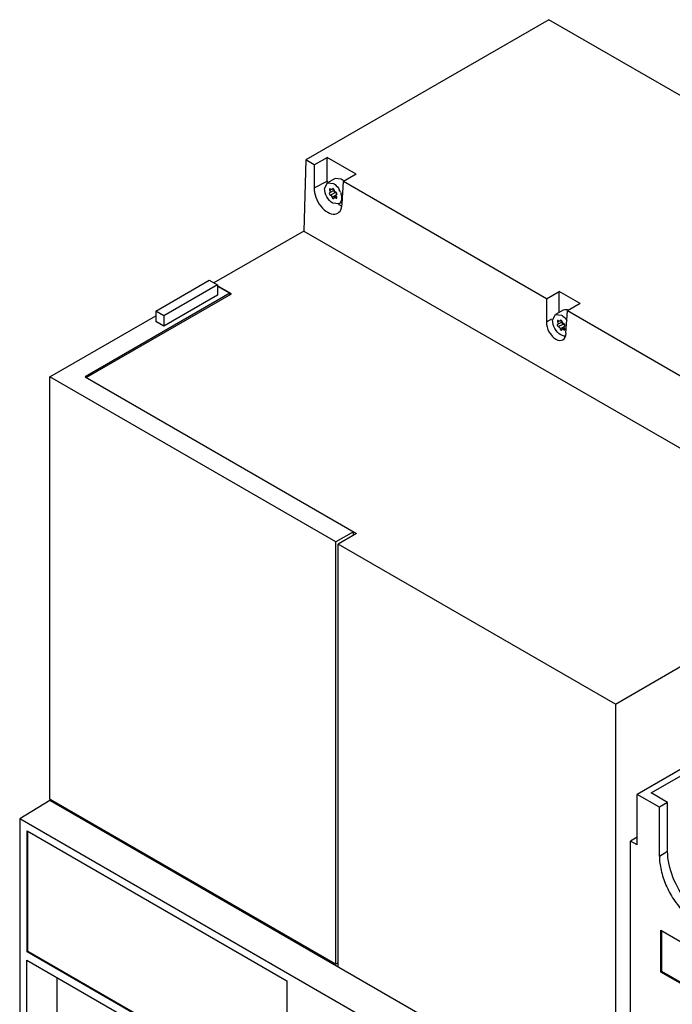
# Model space of a CAD drawing. Header units: millimetres. Extents: x 67 to 521, y 166 to 655.
# Tile 2 of 3: x 67 to 220, y 425 to 655. Entities that reach past the tile are written whole.
import ezdxf

# ---------------------------------------------------------------- set-up
doc = ezdxf.new("R2010")
doc.units = ezdxf.units.MM
doc.header["$LTSCALE"] = 53.423274
doc.layers.get('0').update_dxf_attribs({"linetype": 'CONTINUOUS'})

msp = doc.modelspace()

# ---------------------------------------------------------------- linework, layer by layer
at = {"color": 7, "linetype": 'Continuous'}
for p, q in [((190.97, 655.14), (134.15, 622.33)), ((296.12, 594.43), (190.97, 655.14)), ((134.15, 622.33), (133.66, 605.71)), ((136.12, 621.2), (134.15, 622.33)), ((136.12, 621.2), (139.11, 622.93)), ((139.11, 617.39), (139.11, 622.93)), ((145.94, 618.99), (139.11, 622.93)), ((136.12, 621.2), (136.12, 615.79)), ((136.12, 615.79), (139.11, 617.39)), ((141.04, 617.97), (139.2, 616.99)), ((142.43, 617.83), (141.04, 617.97)), ((142.62, 612.03), (142.94, 617.26)), ((145.94, 618.99), (142.94, 617.26)), ((190.39, 589.87), (142.94, 617.26)), ((138.54, 615.66), (139.2, 616.99)), ((139.2, 616.99), (140.59, 616.84)), ((140.82, 615.24), (139.69, 614.63)), ((139.71, 615.23), (139.98, 615.38)), ((140.26, 615.41), (140.61, 615.59)), ((140.36, 615.54), (140.26, 615.41)), ((140.36, 615.54), (140.44, 615.59)), ((139.87, 614.13), (141, 614.74)), ((141.23, 614.07), (140.3, 613.57)), ((140.63, 613.28), (140.68, 613.35)), ((140.68, 613.35), (140.8, 613.53)), ((141.3, 613.79), (140.8, 613.53)), ((141.22, 613.38), (141.31, 613.43)), ((141.22, 613.38), (141.34, 613.37)), ((141.36, 614.27), (141.5, 614.35)), ((141.85, 612.05), (140.45, 612.2)), ((142.65, 612.48), (141.85, 612.05)), ((133.66, 605.71), (112.66, 593.59)), ((133.66, 605.71), (265.91, 529.36)), ((99.04, 587), (111.56, 594.22)), ((111.56, 594.22), (113.48, 593.12)), ((113.48, 593.12), (100.96, 585.89)), ((113.48, 593.12), (113.48, 590.67)), ((116.75, 591.02), (113.48, 592.91)), ((113.48, 592.83), (116.37, 591.16)), ((116.37, 591.16), (82.5, 571.6)), ((82.8, 571.43), (116.75, 591.02)), ((113.48, 590.67), (100.96, 583.44)), ((116.37, 590.81), (116.37, 591.16)), ((190.39, 589.87), (193.38, 591.6)), ((190.39, 589.87), (190.39, 584.45)), ((193.38, 586.67), (193.38, 591.6)), ((198.3, 588.76), (193.38, 591.6)), ((198.3, 588.76), (195.3, 587.03)), ((74.3, 571.6), (99.04, 585.89)), ((99.04, 587), (99.04, 584.55)), ((100.96, 585.89), (99.04, 587)), ((100.96, 585.89), (100.96, 583.44)), ((190.39, 584.45), (191.71, 585.16)), ((191.86, 584.88), (192.52, 586.21)), ((194.35, 587.19), (192.52, 586.21)), ((192.52, 586.21), (193.91, 586.06)), ((194.98, 581.8), (195.3, 587.03)), ((231.26, 566.27), (195.3, 587.03)), ((100.96, 583.44), (99.04, 584.55)), ((194.14, 584.46), (193, 583.85)), ((193.02, 584.45), (193.3, 584.59)), ((193.19, 583.35), (194.32, 583.96)), ((193.68, 584.77), (193.58, 584.63)), ((194.57, 583.3), (193.62, 582.79)), ((193.73, 584.84), (193.68, 584.77)), ((193.68, 584.77), (193.75, 584.81)), ((193.79, 584.74), (193.92, 584.81)), ((194, 582.57), (194.11, 582.72)), ((194.56, 582.97), (194.11, 582.72)), ((194.68, 582.75), (194.45, 582.62)), ((194.77, 583.55), (194.67, 583.49)), ((193.94, 582.5), (194, 582.57)), ((74.3, 472.81), (74.3, 571.6)), ((141.16, 533), (74.3, 571.6)), ((82.5, 571.6), (145.99, 534.95)), ((145.26, 535.37), (141.16, 533)), ((145.99, 534.95), (141.74, 532.5)), ((145.26, 534.54), (145.26, 535.37)), ((141.16, 434.2), (141.16, 533)), ((141.74, 433.55), (141.74, 532.5)), ((206.56, 495.08), (141.74, 532.5)), ((206.56, 495.08), (265.93, 529.35)), ((274.53, 510.24), (211.65, 473.94)), ((206.56, 495.08), (206.56, 396.12)), ((214.91, 474.28), (249.58, 494.3)), ((74.3, 472.48), (67.23, 468.26)), ((141.16, 434.2), (74.3, 472.81)), ((74.58, 472.65), (74.3, 472.48)), ((206.56, 396.12), (74.3, 472.49)), ((211.65, 462.11), (211.65, 473.94)), ((216.82, 470.96), (211.65, 473.94)), ((218.75, 472.07), (214.91, 474.28)), ((218.75, 472.07), (216.82, 470.96)), ((216.82, 459.53), (216.82, 470.96)), ((218.75, 460.64), (218.75, 472.07)), ((67.23, 468.26), (67.23, 374.65)), ((199.49, 391.89), (67.23, 468.26)), ((68.96, 437.15), (68.96, 465.4)), ((68.96, 465.4), (129.7, 430.34)), ((69.1, 437.23), (69.1, 465.32)), ((210.11, 398.09), (210.09, 463.01)), ((211.65, 462.11), (210.09, 463.01)), ((211.65, 463.9), (210.1, 463)), ((216.82, 459.53), (218.75, 460.64)), ((217.17, 432.38), (217.17, 442.18)), ((217.17, 442.18), (330.31, 376.86)), ((217.38, 432.5), (217.38, 442.05)), ((69.1, 437.23), (68.96, 437.15)), ((129.7, 402.08), (68.96, 437.15)), ((129.7, 402.25), (69.1, 437.23)), ((68.93, 375.56), (68.93, 435.17)), ((68.93, 435.17), (129.79, 400.03)), ((141.74, 434.54), (141.16, 434.2)), ((76, 422.27), (76, 431.09)), ((217.38, 432.5), (217.17, 432.38)), ((330.31, 367.06), (217.17, 432.38)), ((330.31, 367.3), (217.38, 432.5)), ((129.7, 430.34), (129.7, 402.08))]:
    msp.add_line(p, q, dxfattribs=at)
for centre, radius, start, end in [((143.74, 617.25), 4.63, 178.2829, 182.7395), ((137.91, 613.11), 4.64, 21.2833, 28.8689), ((141.99, 614.1), 0.752, 203.8663, 210.1444), ((140.94, 613.47), 0.472, 20.3337, 31.9204), ((194.76, 585.46), 1.87, 70.5135, 73.6102)]:
    msp.add_arc(centre, radius, start, end, dxfattribs=at)
for centre, major_axis, start_param, end_param in [((139.37, 613.9), (-2.18, 4.05), 0.801844, 3.945429), ((192.69, 583.12), (-1.54, 2.86), 0.802959, 3.944311)]:
    msp.add_ellipse(centre, major_axis=major_axis, ratio=0.597167, start_param=start_param, end_param=end_param, dxfattribs=at)
for points, knots in [([(142.99, 617.41), (142.95, 617.45), (142.77, 617.61), (142.58, 617.74), (142.43, 617.83)], [0, 0, 0, 0, 0.261701, 1, 1, 1, 1]), ([(140.45, 612.2), (139.87, 612.53), (138.95, 613.62), (138.52, 614.98), (138.54, 615.66)], [0, 0, 0, 0, 0.49773, 1, 1, 1, 1]), ([(139.8, 614.99), (139.8, 614.95), (139.82, 614.82), (139.77, 614.67), (139.69, 614.63)], [0, 0, 0, 0, 0.308707, 1, 1, 1, 1]), ([(140.74, 615.34), (140.73, 615.43), (140.67, 615.53), (140.58, 615.6), (140.56, 615.62)], [0, 0, 0, 0, 0.768593, 1, 1, 1, 1]), ([(140.59, 616.84), (140.73, 616.77), (141.29, 616.37), (141.72, 615.82), (141.97, 615.36)], [0, 0, 0, 0, 0.228972, 1, 1, 1, 1]), ([(141.24, 614.75), (141.21, 614.75), (141.04, 614.79), (140.91, 614.94), (140.84, 615.06)], [0, 0, 0, 0, 0.20578, 1, 1, 1, 1]), ([(140.3, 613.57), (140.31, 613.53), (140.35, 613.39), (140.53, 613.23), (140.63, 613.28)], [0, 0, 0, 0, 0.304383, 1, 1, 1, 1]), ([(140.8, 613.53), (140.83, 613.54), (140.98, 613.58), (141.13, 613.47), (141.22, 613.38)], [0, 0, 0, 0, 0.206519, 1, 1, 1, 1]), ([(141.34, 613.37), (141.36, 613.38), (141.43, 613.45), (141.41, 613.56), (141.38, 613.64)], [0, 0, 0, 0, 0.200241, 1, 1, 1, 1]), ([(141.36, 614.27), (141.4, 614.29), (141.42, 614.36), (141.42, 614.41), (141.42, 614.43)], [0, 0, 0, 0, 0.699969, 1, 1, 1, 1]), ([(142.5, 613.38), (142.5, 613.26), (142.46, 612.85), (142.29, 612.43), (142.07, 612.22)], [0, 0, 0, 0, 0.283625, 1, 1, 1, 1]), ([(142.23, 614.8), (142.28, 614.68), (142.44, 614.22), (142.51, 613.73), (142.5, 613.38)], [0, 0, 0, 0, 0.265598, 1, 1, 1, 1]), ([(142.46, 611.58), (142.39, 611.61), (142.13, 611.75), (141.88, 611.93), (141.7, 612.07)], [0, 0, 0, 0, 0.240015, 1, 1, 1, 1]), ([(195.28, 587.25), (195.2, 587.28), (194.89, 587.35), (194.55, 587.3), (194.35, 587.19)], [0, 0, 0, 0, 0.274991, 1, 1, 1, 1]), ([(193.91, 586.06), (194.03, 585.99), (194.54, 585.64), (194.95, 585.15), (195.19, 584.74)], [0, 0, 0, 0, 0.229453, 1, 1, 1, 1]), ([(193.77, 581.41), (193.18, 581.75), (192.26, 582.84), (191.84, 584.2), (191.86, 584.88)], [0, 0, 0, 0, 0.49773, 1, 1, 1, 1]), ([(193.11, 584.21), (193.12, 584.17), (193.14, 584.04), (193.08, 583.89), (193, 583.85)], [0, 0, 0, 0, 0.308707, 1, 1, 1, 1]), ([(193.62, 582.79), (193.63, 582.74), (193.67, 582.61), (193.85, 582.44), (193.94, 582.5)], [0, 0, 0, 0, 0.304383, 1, 1, 1, 1]), ([(193.89, 584.81), (193.88, 584.82), (193.83, 584.85), (193.77, 584.86), (193.73, 584.84)], [0, 0, 0, 0, 0.297466, 1, 1, 1, 1]), ([(194.11, 582.72), (194.13, 582.73), (194.25, 582.77), (194.38, 582.69), (194.45, 582.62)], [0, 0, 0, 0, 0.210496, 1, 1, 1, 1]), ([(194.39, 584.04), (194.36, 584.06), (194.25, 584.14), (194.17, 584.25), (194.12, 584.35)], [0, 0, 0, 0, 0.229669, 1, 1, 1, 1]), ([(194.54, 584), (194.53, 584.01), (194.48, 584.04), (194.42, 584.05), (194.39, 584.04)], [0, 0, 0, 0, 0.290988, 1, 1, 1, 1]), ([(194.61, 583), (194.59, 583.03), (194.55, 583.15), (194.54, 583.28), (194.57, 583.37)], [0, 0, 0, 0, 0.279769, 1, 1, 1, 1]), ([(194.8, 581.16), (194.72, 581.15), (194.36, 581.14), (194.01, 581.28), (193.77, 581.41)], [0, 0, 0, 0, 0.22615, 1, 1, 1, 1]), ([(232.55, 443.49), (230.97, 443.34), (228.35, 444.26), (225.44, 446.44), (222.48, 449.6), (219.76, 454.3), (218.75, 458.59), (218.75, 460.64)], [0, 0, 0, 0, 0.199825, 0.323527, 0.458981, 0.741798, 1, 1, 1, 1]), ([(216.82, 459.53), (216.82, 458.42), (217.13, 456.08), (218.29, 452.65), (220.08, 449.34), (222.35, 446.44), (224.92, 444.16), (227.6, 442.69), (230.23, 442.17), (231.86, 442.59), (232.51, 442.96)], [0, 0, 0, 0, 0.128832, 0.270572, 0.41789, 0.562387, 0.696201, 0.813592, 0.913064, 1, 1, 1, 1])]:
    msp.add_open_spline(points, degree=3, knots=knots, dxfattribs=at)
for points in [[(139.72, 615.56), (139.67, 615.54), (139.65, 615.48), (139.65, 615.43)], [(139.65, 615.43), (139.65, 615.36), (139.67, 615.29), (139.71, 615.23)], [(139.71, 615.23), (139.75, 615.15), (139.78, 615.07), (139.8, 614.99)], [(139.79, 615.57), (139.77, 615.58), (139.74, 615.57), (139.72, 615.56)], [(139.91, 615.51), (139.88, 615.54), (139.84, 615.56), (139.79, 615.57)], [(140.1, 615.39), (140.03, 615.41), (139.96, 615.46), (139.91, 615.51)], [(140.26, 615.41), (140.21, 615.38), (140.15, 615.38), (140.1, 615.39)], [(140.42, 615.63), (140.39, 615.61), (140.37, 615.58), (140.36, 615.54)], [(140.56, 615.62), (140.52, 615.64), (140.46, 615.65), (140.42, 615.63)], [(140.84, 615.06), (140.79, 615.14), (140.76, 615.24), (140.74, 615.34)], [(140.79, 614.94), (140.77, 614.99), (140.75, 615.05), (140.75, 615.11)], [(140.89, 614.8), (140.85, 614.84), (140.82, 614.89), (140.79, 614.94)], [(139.69, 614.63), (139.65, 614.61), (139.63, 614.55), (139.62, 614.5)], [(139.62, 614.5), (139.62, 614.4), (139.67, 614.29), (139.74, 614.21)], [(139.74, 614.21), (139.78, 614.17), (139.82, 614.14), (139.87, 614.13)], [(139.87, 614.13), (139.94, 614.11), (140.01, 614.07), (140.06, 614.03)], [(140.06, 614.03), (140.19, 613.91), (140.27, 613.74), (140.3, 613.57)], [(141, 614.74), (140.96, 614.75), (140.92, 614.77), (140.89, 614.8)], [(141.19, 614.63), (141.14, 614.68), (141.07, 614.72), (141, 614.74)], [(141.4, 614.31), (141.36, 614.43), (141.29, 614.55), (141.19, 614.63)], [(141.3, 614.69), (141.29, 614.71), (141.27, 614.73), (141.24, 614.75)], [(141.24, 614.05), (141.25, 614.11), (141.26, 614.18), (141.3, 614.23)], [(141.25, 613.95), (141.25, 613.98), (141.24, 614.02), (141.24, 614.05)], [(141.3, 613.79), (141.28, 613.84), (141.26, 613.89), (141.25, 613.95)], [(141.39, 614.54), (141.37, 614.6), (141.34, 614.65), (141.3, 614.69)], [(141.3, 614.23), (141.32, 614.25), (141.34, 614.26), (141.36, 614.27)], [(141.42, 614.43), (141.42, 614.47), (141.41, 614.5), (141.39, 614.54)], [(142.07, 612.22), (142.01, 612.15), (141.93, 612.1), (141.85, 612.05)], [(193, 583.85), (192.96, 583.83), (192.94, 583.77), (192.94, 583.72)], [(192.94, 583.72), (192.94, 583.61), (192.99, 583.5), (193.06, 583.43)], [(193.03, 584.78), (192.99, 584.76), (192.97, 584.7), (192.97, 584.65)], [(192.97, 584.65), (192.97, 584.58), (192.99, 584.51), (193.02, 584.45)], [(193.02, 584.45), (193.07, 584.37), (193.1, 584.29), (193.11, 584.21)], [(193.11, 584.79), (193.08, 584.79), (193.06, 584.79), (193.03, 584.78)], [(193.06, 583.43), (193.09, 583.39), (193.14, 583.36), (193.19, 583.35)], [(193.23, 584.73), (193.19, 584.76), (193.15, 584.78), (193.11, 584.79)], [(193.19, 583.35), (193.26, 583.33), (193.32, 583.29), (193.37, 583.25)], [(193.42, 584.61), (193.35, 584.63), (193.28, 584.68), (193.23, 584.73)], [(193.37, 583.25), (193.5, 583.13), (193.59, 582.96), (193.62, 582.79)], [(193.58, 584.63), (193.53, 584.6), (193.47, 584.6), (193.42, 584.61)], [(194.06, 584.55), (194.04, 584.65), (193.98, 584.75), (193.89, 584.81)], [(194.12, 584.35), (194.09, 584.41), (194.07, 584.48), (194.06, 584.55)], [(194.11, 584.16), (194.09, 584.21), (194.07, 584.27), (194.07, 584.32)], [(194.2, 584.02), (194.16, 584.06), (194.13, 584.11), (194.11, 584.16)], [(194.32, 583.96), (194.28, 583.96), (194.24, 583.99), (194.2, 584.02)], [(194.5, 583.85), (194.45, 583.9), (194.39, 583.94), (194.32, 583.96)], [(194.72, 583.53), (194.67, 583.65), (194.6, 583.77), (194.5, 583.85)], [(194.68, 583.84), (194.64, 583.9), (194.6, 583.96), (194.54, 584)], [(194.57, 583.37), (194.59, 583.42), (194.62, 583.47), (194.67, 583.49)], [(194.65, 582.9), (194.64, 582.93), (194.62, 582.96), (194.61, 583)], [(194.64, 582.56), (194.69, 582.59), (194.71, 582.65), (194.71, 582.7)], [(194.71, 582.7), (194.71, 582.77), (194.69, 582.84), (194.65, 582.9)], [(194.67, 583.49), (194.71, 583.53), (194.73, 583.58), (194.73, 583.63)], [(194.73, 583.63), (194.73, 583.7), (194.71, 583.78), (194.68, 583.84)], [(194.45, 582.62), (194.48, 582.59), (194.52, 582.56), (194.56, 582.56)], [(194.56, 582.56), (194.59, 582.55), (194.62, 582.55), (194.64, 582.56)]]:
    msp.add_open_spline(points, degree=3, dxfattribs=at)

doc.saveas('drawing.dxf')
